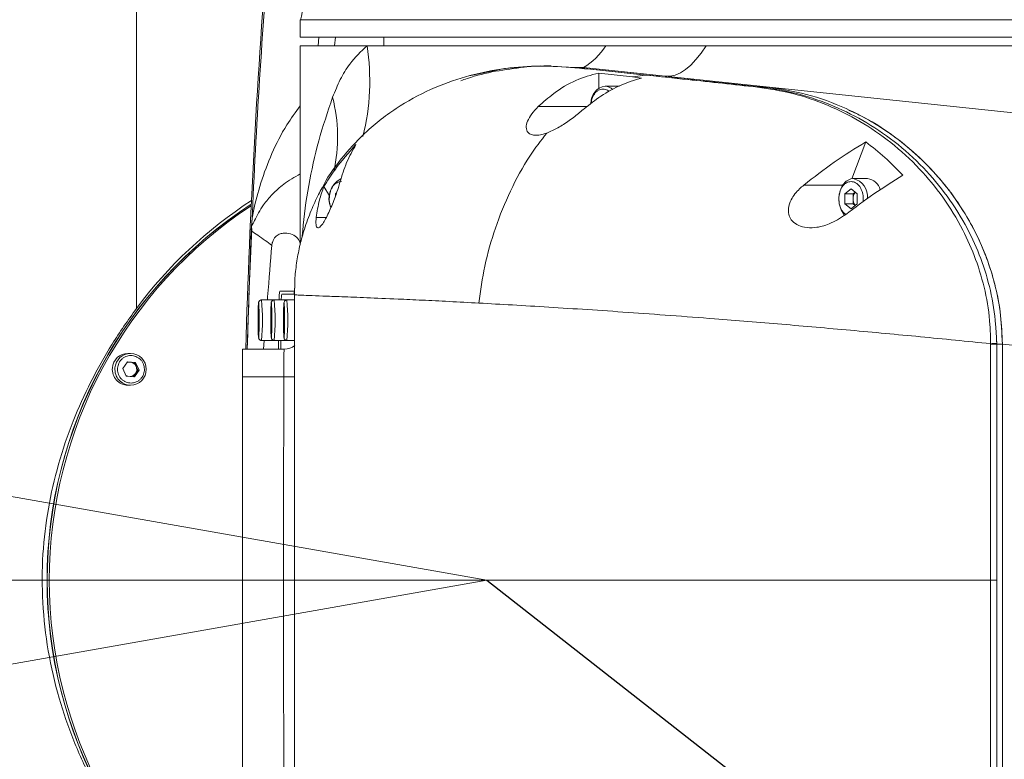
# Model space of a CAD drawing. Header units: millimetres. Extents: x 739 to 2567, y 424 to 1289.
# Tile 8 of 58: x 1997 to 2014, y 857 to 870. Entities that reach past the tile are written whole.
import ezdxf

# ---------------------------------------------------------------- set-up
doc = ezdxf.new("R2010")
doc.units = ezdxf.units.MM
doc.header["$PDSIZE"] = -1
for name, pattern in [('CENTER', [10.16, 6.35, -1.27, 1.27, -1.27]), ('CENTER2', [28.575, 19.05, -3.175, 3.175, -3.175]), ('CENTERX2', [20.32, 12.7, -2.54, 2.54, -2.54])]:
    doc.linetypes.add(name, pattern=pattern)
doc.layers.add('5', color=7, linetype='Continuous', lineweight=35)
doc.styles.add('SLDTEXTSTYLE0', font='TXT', dxfattribs={"width": 0.7})
doc.styles.get("Standard").update_dxf_attribs({"font": 'times.ttf'})
doc.dimstyles.new('ISO-25', dxfattribs={"dimtxt": 3.5, "dimasz": 2.5, "dimexe": 1.25, "dimexo": 0.625, "dimtad": 1, "dimdec": 0, "dimlfac": 10, "dimtxsty": 'Standard', "dimcen": 2.5, "dimadec": 0, "dimazin": 0, "dimtfac": 1, "dimtmove": 0, "dimatfit": 3, "dimfxl": 1, "dimarcsym": 0})
doc.dimstyles.new('SLDDIMSTYLE1', dxfattribs={"dimtxt": 3.5, "dimasz": 2.4, "dimexe": 0, "dimexo": 0.0625, "dimgap": 0.875, "dimtad": 0, "dimtih": 1, "dimtoh": 1, "dimdec": 4, "dimlfac": 7, "dimzin": 12, "dimdsep": 46, "dimtxsty": 'SLDTEXTSTYLE0', "dimsah": 1, "dimcen": 0.09, "dimazin": 3, "dimtfac": 1, "dimtdec": 3, "dimtofl": 0, "dimtmove": 0, "dimatfit": 3, "dimfxl": 1, "dimfrac": 2, "dimtolj": 1, "dimtzin": 12, "dimarcsym": 0})

# ---------------------------------------------------------------- blocks, each defined once
blk = doc.blocks.new('*D116')
at = {"color": 0, "lineweight": -2}
for start, end in [(92.4536, 166.1987), (3.8013, 73.2214)]:
    blk.add_arc((2004.999, 860.51), 36.181, start, end, dxfattribs=at)
at = {"color": 0}
for points in [[(1969.471, 869.224), (1970.254, 869.059), (1969.367, 866.793)], [(2040.701, 862.895), (2041.501, 862.922), (2041.181, 860.51)]]:
    blk.add_solid(points, dxfattribs=at)
at = {"layer": 'Defpoints', "color": 0}
for p in [(1990.668, 893.732), (1883.78, 881.884), (1980.782, 860.51), (2004.999, 860.51), (2089.12, 860.51)]:
    blk.add_point(p, dxfattribs=at)
at = {"color": 0, "lineweight": 5, "insert": (2004.974, 898.202), "char_height": 3.5, "attachment_point": 1}
blk.add_mtext('170%%d', dxfattribs=at)
blk = doc.blocks.new('*D117')
at = {"layer": '5', "color": 0, "lineweight": -2}
for p, q in [((2075.962, 883.816), (2119.662, 898.169)), ((2073.562, 883.816), (2075.962, 883.816))]:
    blk.add_line(p, q, dxfattribs=at)
at = {"layer": '5', "color": 0}
blk.add_solid([(2119.787, 897.789), (2119.537, 898.549), (2121.942, 898.918)], dxfattribs=at)
at = {"layer": 'Defpoints', "color": 0}
for p in [(2121.942, 898.918), (2004.999, 860.51)]:
    blk.add_point(p, dxfattribs=at)
at = {"layer": '5', "color": 0, "lineweight": 5, "insert": (2050.479, 886.112), "char_height": 4.5, "attachment_point": 1}
blk.add_mtext('\\A1;R1290.8', dxfattribs=at)
blk = doc.blocks.new('*D119')
at = {"color": 0, "lineweight": -2}
for start, end in [(286.8481, 356.1846), (193.8154, 267.5424)]:
    blk.add_arc((2004.999, 860.51), 36.048, start, end, dxfattribs=at)
at = {"color": 0}
for points in [[(2041.367, 858.098), (2040.567, 858.124), (2041.047, 860.51)], [(1970.386, 851.984), (1969.603, 851.819), (1969.499, 854.25)]]:
    blk.add_solid(points, dxfattribs=at)
at = {"layer": 'Defpoints', "color": 0}
for p in [(1980.782, 860.51), (2004.999, 860.51), (2089.12, 860.51), (1883.78, 839.136), (1990.721, 827.41)]:
    blk.add_point(p, dxfattribs=at)
at = {"color": 0, "lineweight": 5, "insert": (2004.977, 826.523), "char_height": 3.5, "attachment_point": 1}
blk.add_mtext('170%%d', dxfattribs=at)
blk = doc.blocks.new('*D152')
at = {"color": 0, "lineweight": -2}
for p, q in [((2004.999, 860.51), (2023.096, 846.341)), ((2048.914, 826.127), (2025.064, 844.8))]:
    blk.add_line(p, q, dxfattribs=at)
at = {"color": 0}
blk.add_solid([(2025.321, 845.128), (2024.808, 844.472), (2023.096, 846.341)], dxfattribs=at)
at = {"layer": 'Defpoints', "color": 0}
for p in [(2004.999, 860.51), (2023.096, 846.341)]:
    blk.add_point(p, dxfattribs=at)
at = {"color": 0, "insert": (2045.603, 831.774), "char_height": 3.5, "attachment_point": 5, "rotation": 321.9417}
blk.add_mtext('R230', dxfattribs=at)

msp = doc.modelspace()

# ---------------------------------------------------------------- linework, layer by layer
at = {"color": 7, "linetype": 'Continuous', "lineweight": 5}
for p, q in [((1998.93426, 871.80976), (1998.93426, 865.211024)), ((2001.770255, 870.20976), (2001.770255, 869.90976)), ((2018.170255, 870.20976), (2001.770255, 870.20976)), ((2018.170255, 869.90976), (2001.770255, 869.90976)), ((2002.079306, 869.75976), (2002.09107, 869.90976)), ((2003.220255, 869.90976), (2003.220255, 869.75976)), ((2001.770255, 869.75976), (2001.770255, 866.323057)), ((2001.770255, 869.75976), (2002.927575, 869.75976)), ((2002.927575, 869.75976), (2007.056699, 869.75976)), ((2007.056699, 869.75976), (2008.796454, 869.75976)), ((2008.796454, 869.75976), (2017.205502, 869.75976)), ((2006.115374, 869.41034), (2005.983568, 869.41034)), ((2006.671045, 869.380986), (2006.536367, 869.380986)), ((2006.536367, 869.380986), (2007.755019, 869.252584)), ((2006.671045, 869.380986), (2009.835973, 869.048338)), ((2006.671045, 869.380986), (2008.088656, 869.231989)), ((2006.936529, 869.28684), (2007.52076, 869.220118)), ((2006.936529, 869.28684), (2006.938147, 869.024661)), ((2007.52076, 869.220118), (2007.747476, 869.252201)), ((2007.675595, 869.200181), (2007.52076, 869.220118)), ((2007.755019, 869.252584), (2007.747474, 869.252201)), ((2008.088656, 869.231989), (2009.835973, 869.048338)), ((2007.293657, 869.05976), (2007.046169, 869.05976)), ((2009.835973, 869.048338), (2009.707714, 869.048338)), ((2009.835973, 869.048338), (2021.534778, 867.818744)), ((2011.55839, 868.095144), (2011.317046, 867.458438)), ((2002.180295, 867.321504), (2002.275847, 867.160824)), ((2011.586028, 867.45976), (2011.33854, 867.45976)), ((2002.398333, 867.211932), (2002.379264, 867.196363)), ((2002.379264, 867.196363), (2002.379264, 867.156198)), ((2011.303185, 867.282965), (2011.197119, 867.196363)), ((2011.197119, 867.196363), (2011.197119, 867.023158)), ((2011.197119, 867.196363), (2011.33854, 867.196363)), ((2011.409251, 867.196363), (2011.303185, 867.282965)), ((2011.33854, 867.196363), (2011.373896, 867.22523)), ((2011.33854, 867.10976), (2011.33854, 867.196363)), ((2011.409251, 867.023158), (2011.409251, 867.196363)), ((2011.197119, 867.023158), (2011.303185, 866.936555)), ((2011.197119, 867.023158), (2011.33854, 867.023158)), ((2011.303185, 866.936555), (2011.409251, 867.023158)), ((2011.33854, 867.023158), (2011.33854, 867.10976)), ((2011.373896, 866.99429), (2011.33854, 867.023158)), ((2000.928362, 866.633983), (2000.923052, 866.556591)), ((2000.928362, 866.633983), (2000.938268, 866.776339)), ((2000.854848, 864.50976), (2000.923052, 866.556591)), ((2001.677757, 865.50976), (2001.418389, 865.50976)), ((2001.673737, 865.45976), (2001.45172, 865.45976)), ((2001.320198, 865.35976), (2001.100323, 865.35976)), ((2001.540073, 865.35976), (2001.320198, 865.35976)), ((2001.673833, 865.35976), (2001.540073, 865.35976)), ((2001.04631, 865.12586), (2001.04517, 864.956497)), ((2001.051487, 865.179123), (2001.04631, 865.12586)), ((2001.04631, 865.12586), (2001.053339, 865.12586)), ((2001.055524, 865.063024), (2001.051487, 865.179123)), ((2001.266185, 865.12586), (2001.265046, 864.956497)), ((2001.271362, 865.179123), (2001.266185, 865.12586)), ((2001.266185, 865.12586), (2001.273214, 865.12586)), ((2001.275399, 865.063024), (2001.271362, 865.179123)), ((2001.486061, 865.12586), (2001.484921, 864.956497)), ((2001.491237, 865.179123), (2001.486061, 865.12586)), ((2001.486061, 865.12586), (2001.49309, 865.12586)), ((2001.495275, 865.063024), (2001.491237, 865.179123)), ((2001.04517, 864.956497), (2001.049208, 864.840397)), ((2001.04517, 864.956497), (2001.054807, 864.956497)), ((2001.054385, 864.893661), (2001.055524, 865.063024)), ((2001.265046, 864.956497), (2001.269083, 864.840397)), ((2001.265046, 864.956497), (2001.274683, 864.956497)), ((2001.27426, 864.893661), (2001.275399, 865.063024)), ((2001.484921, 864.956497), (2001.488958, 864.840397)), ((2001.484921, 864.956497), (2001.494558, 864.956497)), ((2001.494135, 864.893661), (2001.495275, 865.063024)), ((2001.049208, 864.840397), (2001.054385, 864.893661)), ((2001.269083, 864.840397), (2001.27426, 864.893661)), ((2001.488958, 864.840397), (2001.494135, 864.893661)), ((2001.100323, 864.65976), (2001.31478, 864.65976)), ((2001.147229, 864.65976), (2001.135448, 864.50976)), ((2001.320198, 864.65976), (2001.534656, 864.65976)), ((2001.395549, 864.65976), (2001.395549, 864.50976)), ((2001.436015, 864.65976), (2001.436015, 864.50976)), ((2001.540073, 864.65976), (2001.673414, 864.65976)), ((2013.921187, 864.597133), (2013.823775, 864.597133)), ((2013.921187, 864.597133), (2013.921187, 856.422387)), ((2018.604577, 864.121297), (2013.921187, 864.597133)), ((1998.83472, 864.43476), (1998.789137, 864.43476)), ((2000.770255, 864.50976), (2001.493058, 864.50976)), ((2000.770255, 864.02721), (2000.770255, 864.50976)), ((1998.780691, 864.290352), (1998.699584, 864.171818)), ((1998.779449, 864.288536), (1998.828941, 864.284323)), ((1998.922339, 864.278295), (1998.780691, 864.290352)), ((1998.828941, 864.284323), (1998.899765, 864.278295)), ((1998.922339, 864.278295), (1998.899765, 864.278295)), ((1998.899765, 864.278295), (1998.930035, 864.212999)), ((1998.98288, 864.147703), (1998.922339, 864.278295)), ((1998.699584, 864.171818), (1998.760124, 864.041226)), ((1998.919752, 864.088436), (1998.88044, 864.030984)), ((1998.901772, 864.029168), (1998.98288, 864.147703)), ((1998.960305, 864.147703), (1998.919752, 864.088436)), ((1998.930035, 864.212999), (1998.960305, 864.147703)), ((1998.960305, 864.147703), (1998.98288, 864.147703)), ((1998.760124, 864.041226), (1998.901772, 864.029168)), ((2000.770255, 860.50976), (2000.770255, 864.02721)), ((2001.484412, 864.02721), (2000.770255, 864.02721)), ((1998.789137, 863.88476), (1998.83472, 863.88476)), ((2000.770255, 856.992311), (2000.770255, 860.50976)), ((2000.770255, 860.50976), (2001.482937, 860.50976))]:
    msp.add_line(p, q, dxfattribs=at)
at = {"color": 8, "linetype": 'Continuous', "lineweight": 5}
for p, q in [((2002.381966, 869.90976), (2002.363491, 869.75976)), ((2005.8898, 868.705397), (2006.731884, 868.705397)), ((2010.483601, 867.345989), (2011.155926, 867.345989)), ((2002.046687, 866.787943), (2002.223136, 866.787943))]:
    msp.add_line(p, q, dxfattribs=at)
at = {"color": 7, "linetype": 'Continuous', "lineweight": 5, "flags": 128}
for points in [[(2008.088656, 869.231989), (2008.174524, 869.232613), (2008.261985, 869.252323), (2008.350622, 869.291024), (2008.440007, 869.348529), (2008.529713, 869.424564), (2008.619309, 869.518763), (2008.708365, 869.630674), (2008.796454, 869.75976)], [(2004.713198, 869.243578), (2004.720826, 869.246209), (2005.30802, 869.364842), (2005.921579, 869.409998), (2006.536363, 869.380986), (2006.536367, 869.380986), (2006.536367, 869.380986)], [(2011.197704, 866.821958), (2011.18653, 866.833561), (2011.131352, 866.918328), (2011.098626, 867.02384), (2011.091898, 867.138663), (2011.111898, 867.250354), (2011.156458, 867.346809), (2011.220749, 867.417576), (2011.297805, 867.454987), (2011.33854, 867.45976)], [(2013.717271, 864.597185), (2013.73203, 864.597179), (2013.746651, 864.597174), (2013.76099, 864.597167), (2013.774909, 864.597161), (2013.788274, 864.597154), (2013.800954, 864.597147), (2013.812826, 864.59714), (2013.823775, 864.597133)], [(2013.717328, 860.50976), (2013.732078, 860.509751), (2013.746689, 860.509741), (2013.761018, 860.509731), (2013.774928, 860.50972), (2013.788283, 860.509708), (2013.800954, 860.509696), (2013.812818, 860.509684), (2013.823761, 860.509671)]]:
    msp.add_lwpolyline(points, dxfattribs=at)
at = {"color": 1, "linetype": 'CENTER'}
msp.add_arc((2004.999062, 860.50976), 22.983617, 190, 170, dxfattribs=at)
at = {"color": 7, "linetype": 'Continuous', "lineweight": 5}
for centre, radius, start, end in [((2139.131366, 860.50976), 138.361111, 175.37773709, 178.34335636), ((2006.090607, 870.357681), 1.136153, 300.7224926, 328.2463522), ((2006.53638, 869.303485), 0.0775, 90.009203, 100.0150826), ((2007.088446, 868.775525), 0.287362, 98.4600611, 182.7644892), ((2009.708056, 868.969983), 0.078356, 90.2496275, 109.8358419), ((2002.648892, 867.111973), 0.383701, 117.131508, 204.0459491), ((2011.561973, 867.208973), 0.251938, 13.3069771, 84.521227), ((2011.520316, 867.1136), 0.181816, 142.702356, 181.2100109), ((2005.146509, 860.50976), 7.757779, 122.9818989, 237.0181011), ((2005.150037, 860.50976), 7.75783, 123.0136845, 236.9863155), ((2005.185324, 860.50976), 7.758334, 123.3322004, 236.6677996), ((2005.135226, 860.603554), 7.725333, 123.0113722, 143.3867448), ((2011.520316, 867.105921), 0.181816, 178.7899891, 217.297644), ((2001.961907, 865.36124), 0.519612, 169.0703769, 180.163192), ((2001.872629, 865.456196), 0.20955, 165.1897712, 179.482231), ((1998.790401, 864.162899), 0.271864, 90.2663628, 175.8163696), ((1998.83168, 864.15976), 0.275017, 270.650284, 89.3652572), ((2001.493057, 864.809737), 0.299977, 270.0001809, 307.5770999), ((1998.818668, 864.163308), 0.121451, 85.1476556, 113.6966629), ((1998.818084, 864.161628), 0.123175, 24.6487759, 84.9433043), ((1998.791388, 864.157999), 0.273248, 174.8066787, 269.5279898), ((1998.818212, 864.15756), 0.122835, 275.4697011, 325.7542434), ((1998.815168, 864.159776), 0.126598, 325.7007422, 24.8604766), ((1998.818886, 864.156856), 0.122127, 238.2835539, 254.9346097)]:
    msp.add_arc(centre, radius, start, end, dxfattribs=at)
at = {"color": 8, "linetype": 'Continuous', "lineweight": 5}
for centre, radius, start, end in [((2139.551877, 860.509946), 138.755182, 175.39096983, 177.44105953), ((1998.951299, 869.153587), 4.022215, 346.1316237, 8.6678649), ((2007.040749, 868.857769), 0.202064, 46.2765355, 88.4630318), ((1999.598744, 868.179143), 2.818072, 347.7745424, 14.1613415), ((2011.273812, 867.151757), 0.314731, 352.7437032, 78.1317614), ((2139.554965, 860.509797), 138.758273, 177.48653206, 178.34811471), ((1997.247746, 865.009733), 3.868441, 354.809424, 5.1913741), ((1997.467622, 865.009733), 3.868441, 354.809424, 5.1913741), ((1997.687497, 865.009733), 3.868441, 354.809424, 5.1913741), ((1998.835984, 864.162899), 0.271864, 90.2648112, 175.8163781), ((1998.83697, 864.157999), 0.273247, 174.8065837, 269.545383), ((2001.498008, 870.777606), 6.750409, 269.8845955, 271.5083427)]:
    msp.add_arc(centre, radius, start, end, dxfattribs=at)
at = {"color": 7, "linetype": 'Continuous', "lineweight": 5}
for centre, start_param, end_param in [((1614.200647, 995.408969), 4.700225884, 4.700543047), ((1614.200647, 725.610552), 4.724234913, 4.724552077)]:
    msp.add_ellipse(centre, major_axis=(0, 11091.134154), ratio=0.034920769, start_param=start_param, end_param=end_param, dxfattribs=at)
for points, knots in [([(2001.831323, 870.492851), (2001.819733, 870.421055), (2001.797302, 870.282107), (2001.784286, 870.233332), (2001.777995, 870.20976)], [0, 0, 0, 0, 0.516708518, 1, 1, 1, 1]), ([(2002.331176, 868.868593), (2002.373551, 868.972881), (2002.458922, 869.182987), (2002.647862, 869.494338), (2002.82256, 869.66011), (2002.927575, 869.75976)], [0, 0, 0, 0, 0.282181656, 0.568500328, 1, 1, 1, 1]), ([(2006.522902, 869.379805), (2006.322868, 869.393973), (2005.922826, 869.422309), (2005.314906, 869.376609), (2004.705123, 869.25794), (2004.093779, 869.048244), (2003.595325, 868.789866), (2003.207923, 868.521814), (2002.875483, 868.247239), (2002.520804, 867.865683), (2002.261591, 867.524795), (2002.157796, 867.312086), (2002.150774, 867.297695)], [0, 0, 0, 0, 0.125458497, 0.250900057, 0.380487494, 0.510028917, 0.643925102, 0.712170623, 0.780402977, 0.885074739, 0.992224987, 1, 1, 1, 1]), ([(2005.646898, 869.388305), (2005.481061, 869.367877), (2005.149939, 869.327088), (2004.783667, 869.238635), (2004.585973, 869.166465), (2004.548922, 869.152939)], [0, 0, 0, 0, 0.449127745, 0.896758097, 1, 1, 1, 1]), ([(2007.747477, 869.252201), (2007.747476, 869.252201), (2007.67698, 869.259616), (2007.324314, 869.296648), (2006.916051, 869.339272), (2006.577815, 869.374143), (2006.522902, 869.379805)], [0, 0, 0, 0, 0.000003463, 0.173154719, 0.865760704, 1, 1, 1, 1]), ([(2006.936529, 869.28684), (2006.803825, 869.250743), (2006.534101, 869.177375), (2006.183622, 868.965905), (2005.977838, 868.783453), (2005.8898, 868.705397)], [0, 0, 0, 0, 0.356562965, 0.724725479, 1, 1, 1, 1]), ([(2007.675595, 869.200181), (2007.557121, 869.164379), (2007.317745, 869.092041), (2006.985366, 868.906436), (2006.780452, 868.745314), (2006.685343, 868.670531)], [0, 0, 0, 0, 0.344304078, 0.695666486, 1, 1, 1, 1]), ([(2009.681467, 869.04369), (2009.280352, 869.087348), (2008.635906, 869.15749), (2007.990984, 869.226242), (2007.747474, 869.252201)], [0, 0, 0, 0, 0.62241992, 1, 1, 1, 1]), ([(2007.755019, 869.252584), (2008.115403, 869.21487), (2008.765979, 869.146788), (2009.417224, 869.078706), (2009.707714, 869.048338)], [0, 0, 0, 0, 0.553946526, 1, 1, 1, 1]), ([(2013.717252, 864.603476), (2013.717252, 864.603478), (2013.717045, 864.61137), (2013.715238, 864.625266), (2013.714271, 864.645641), (2013.714005, 864.671022), (2013.714528, 864.715583), (2013.714203, 864.803498), (2013.701245, 865.076354), (2013.633237, 865.51688), (2013.46884, 866.069391), (2013.225353, 866.620997), (2012.899814, 867.14995), (2012.480199, 867.657965), (2011.997082, 868.098757), (2011.459874, 868.464971), (2010.889885, 868.746446), (2010.295544, 868.950039), (2009.886166, 869.012472), (2009.681467, 869.04369)], [0, 0, 0, 0, 0.000000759, 0.002996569, 0.005307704, 0.007743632, 0.012631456, 0.022221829, 0.041113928, 0.116444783, 0.19206936, 0.267785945, 0.362553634, 0.457432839, 0.564012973, 0.671076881, 0.777848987, 0.88891893, 1, 1, 1, 1]), ([(2009.707714, 869.048338), (2009.707716, 869.048338), (2009.915652, 869.02663), (2010.330133, 868.953714), (2010.932709, 868.758333), (2011.510597, 868.478645), (2012.055754, 868.115481), (2012.546836, 867.676548), (2012.974296, 867.169364), (2013.307155, 866.639233), (2013.556486, 866.08479), (2013.726118, 865.527564), (2013.795802, 865.083036), (2013.814601, 864.808159), (2013.818896, 864.720557), (2013.820961, 864.676728), (2013.82216, 864.651684), (2013.823272, 864.629487), (2013.82358, 864.613528), (2013.823766, 864.603838)], [0, 0, 0, 0, 0.000000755, 0.110638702, 0.221265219, 0.327777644, 0.434579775, 0.54090142, 0.635834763, 0.730655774, 0.806693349, 0.882640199, 0.958469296, 0.977398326, 0.986867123, 0.991602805, 0.993970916, 0.996339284, 1, 1, 1, 1]), ([(2009.835973, 869.048338), (2010.069695, 869.012795), (2010.5369, 868.941745), (2011.144996, 868.718412), (2011.65987, 868.453715), (2012.084967, 868.172097), (2012.489284, 867.834866), (2012.866248, 867.439306), (2013.207064, 866.983132), (2013.47604, 866.508548), (2013.675787, 866.034065), (2013.812402, 865.575872), (2013.903524, 865.093565), (2013.9153, 864.762597), (2013.921187, 864.597133)], [0, 0, 0, 0, 0.125320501, 0.250512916, 0.334056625, 0.417481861, 0.500654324, 0.584169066, 0.667466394, 0.750420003, 0.812846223, 0.875241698, 0.937628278, 1, 1, 1, 1]), ([(2005.8898, 868.705397), (2005.850484, 868.664528), (2005.771992, 868.582936), (2005.700328, 868.458812), (2005.67287, 868.345031), (2005.69716, 868.262718), (2005.765298, 868.217494), (2005.850775, 868.205597), (2005.945001, 868.218001), (2006.007607, 868.238772), (2006.035785, 868.24812)], [0, 0, 0, 0, 0.175817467, 0.351000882, 0.496052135, 0.64245435, 0.737076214, 0.83188052, 0.924331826, 1, 1, 1, 1]), ([(2006.685343, 868.670531), (2006.631874, 868.626305), (2006.523028, 868.536276), (2006.337847, 868.403149), (2006.168899, 868.302198), (2006.068626, 868.261462), (2006.035785, 868.24812)], [0, 0, 0, 0, 0.296661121, 0.60390841, 0.870277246, 1, 1, 1, 1]), ([(2013.921187, 864.597133), (2013.913186, 864.786922), (2013.897177, 865.166689), (2013.779467, 865.714081), (2013.604331, 866.224755), (2013.378041, 866.693959), (2013.110214, 867.119601), (2012.809221, 867.500647), (2012.439542, 867.882561), (2011.994453, 868.239565), (2011.581811, 868.504823), (2011.329433, 868.61311), (2011.257626, 868.643919)], [0, 0, 0, 0, 0.0964988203, 0.1930943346, 0.2888122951, 0.3846182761, 0.4812127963, 0.5781714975, 0.6749192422, 0.8102135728, 0.9460015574, 1, 1, 1, 1]), ([(2004.863522, 865.305965), (2004.892633, 865.520684), (2004.953072, 865.966481), (2005.141893, 866.618602), (2005.401118, 867.259508), (2005.702292, 867.812121), (2005.9361, 868.117795), (2006.035785, 868.24812)], [0, 0, 0, 0, 0.191363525, 0.397307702, 0.613371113, 0.835159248, 1, 1, 1, 1]), ([(2002.180295, 867.321504), (2002.241018, 867.419191), (2002.40791, 867.687678), (2002.607327, 867.908262), (2002.734187, 868.048588)], [0, 0, 0, 0, 0.363844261, 1, 1, 1, 1]), ([(2002.457554, 867.397002), (2002.492889, 867.513239), (2002.563856, 867.746688), (2002.677252, 867.947675), (2002.734187, 868.048588)], [0, 0, 0, 0, 0.497912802, 1, 1, 1, 1]), ([(2010.483601, 867.345989), (2010.658923, 867.482744), (2011.011365, 867.757656), (2011.375429, 867.982266), (2011.55839, 868.095144)], [0, 0, 0, 0, 0.4974486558, 1, 1, 1, 1]), ([(2012.197623, 867.518527), (2012.095786, 867.62382), (2011.891354, 867.83519), (2011.669652, 868.008279), (2011.55839, 868.095144)], [0, 0, 0, 0, 0.498149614, 1, 1, 1, 1]), ([(2012.197623, 867.518527), (2012.030474, 867.414042), (2011.69483, 867.204231), (2011.368242, 866.959086), (2011.204294, 866.836023)], [0, 0, 0, 0, 0.497996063, 1, 1, 1, 1]), ([(2002.046687, 866.787943), (2002.043417, 866.74237), (2002.036596, 866.647291), (2002.067844, 866.598704), (2002.116111, 866.621299), (2002.168502, 866.688748), (2002.22273, 866.784081), (2002.276766, 866.897631), (2002.328895, 867.021306), (2002.383787, 867.164749), (2002.428214, 867.294768), (2002.449417, 867.368648), (2002.457554, 867.397002)], [0, 0, 0, 0, 0.143454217, 0.299296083, 0.413732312, 0.503891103, 0.579771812, 0.655881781, 0.727141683, 0.80425142, 0.924873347, 1, 1, 1, 1]), ([(2002.180295, 867.321504), (2002.1526, 867.244531), (2002.092183, 867.076615), (2002.062671, 866.88936), (2002.046687, 866.787943)], [0, 0, 0, 0, 0.4583958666, 1, 1, 1, 1]), ([(2011.204294, 866.836023), (2011.11418, 866.776728), (2010.953733, 866.671153), (2010.700545, 866.606559), (2010.506576, 866.608846), (2010.361625, 866.656241), (2010.265042, 866.737449), (2010.218907, 866.84056), (2010.214757, 866.962293), (2010.269273, 867.119351), (2010.373186, 867.251944), (2010.459554, 867.325508), (2010.483601, 867.345989)], [0, 0, 0, 0, 0.176278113, 0.313861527, 0.415809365, 0.495238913, 0.575223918, 0.643047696, 0.708999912, 0.806280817, 0.946064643, 1, 1, 1, 1]), ([(2002.150234, 867.297991), (2002.128756, 867.259746), (2002.058012, 867.133767), (2001.951442, 866.896157), (2001.844855, 866.606636), (2001.76386, 866.312654), (2001.708954, 866.029391), (2001.67799, 865.773282), (2001.675374, 865.624301), (2001.674344, 865.565643)], [0, 0, 0, 0, 0.069302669, 0.228278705, 0.411325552, 0.562048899, 0.722316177, 0.890666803, 1, 1, 1, 1]), ([(2000.923052, 866.556591), (2000.923052, 866.556591), (2000.961885, 866.530633), (2001.091651, 866.443115), (2001.201639, 866.362399), (2001.279431, 866.30531)], [0, 0, 0, 0, 0.000000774, 0.292717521, 1, 1, 1, 1]), ([(2001.770255, 866.337202), (2001.75852, 866.36987), (2001.733961, 866.438244), (2001.6369, 866.499015), (2001.535431, 866.524242), (2001.442135, 866.512223), (2001.377227, 866.483736), (2001.324733, 866.439997), (2001.294715, 866.379439), (2001.283787, 866.339955), (2001.28089, 866.316915), (2001.279431, 866.30531)], [0, 0, 0, 0, 0.214644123, 0.449234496, 0.683870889, 0.782204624, 0.880558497, 0.958845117, 0.988439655, 0.994176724, 1, 1, 1, 1]), ([(2001.279431, 866.30531), (2001.255412, 866.018026), (2001.230049, 865.714671), (2001.203605, 865.377617), (2001.202205, 865.35976)], [0, 0, 0, 0, 0.947020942, 1, 1, 1, 1]), ([(2001.40255, 865.35976), (2001.403763, 865.386062), (2001.406809, 865.45207), (2001.412556, 865.50065), (2001.416732, 865.507172), (2001.418389, 865.50976)], [0, 0, 0, 0, 0.285453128, 0.716395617, 1, 1, 1, 1]), ([(2001.671448, 865.565649), (2001.671423, 865.560254), (2001.671346, 865.543307), (2001.671934, 865.515234), (2001.672933, 865.487688), (2001.673723, 865.46606), (2001.673829, 865.455423), (2001.673887, 865.449637)], [0, 0, 0, 0, 0.139283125, 0.437548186, 0.7249918, 0.850411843, 1, 1, 1, 1]), ([(2001.673887, 865.449312), (2001.673672, 865.129593), (2001.673012, 864.146468), (2001.67302, 862.49995), (2001.673584, 861.173152), (2001.673866, 860.50976)], [0, 0, 0, 0, 0.194179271, 0.59709388, 1, 1, 1, 1]), ([(2001.673887, 865.449637), (2001.673887, 865.449531), (2001.673887, 865.449422), (2001.673887, 865.449314), (2001.673887, 865.449312)], [0, 0, 0, 0, 0.9814896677, 1, 1, 1, 1]), ([(2004.863522, 865.305965), (2004.688626, 865.315311), (2004.338958, 865.333996), (2003.874273, 865.35677), (2003.385495, 865.379353), (2002.908463, 865.399599), (2002.479214, 865.41637), (2002.148826, 865.428579), (2001.909743, 865.437475), (2001.746537, 865.444179), (2001.698095, 865.447602), (2001.673887, 865.449312)], [0, 0, 0, 0, 0.084241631, 0.168424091, 0.252551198, 0.378607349, 0.50454342, 0.62858574, 0.752509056, 0.876316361, 1, 1, 1, 1]), ([(2001.048374, 864.716415), (2001.047241, 864.728256), (2001.045494, 864.746537), (2001.043591, 864.797707), (2001.042382, 864.845591), (2001.041498, 864.900446), (2001.040847, 864.976383), (2001.040909, 865.074121), (2001.04211, 865.164083), (2001.04368, 865.224872), (2001.045193, 865.263372), (2001.046912, 865.291303), (2001.049306, 865.313184), (2001.051136, 865.307067), (2001.052321, 865.303106)], [0, 0, 0, 0, 0.119721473, 0.184832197, 0.249999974, 0.315110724, 0.380278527, 0.5, 0.619721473, 0.684832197, 0.749999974, 0.815110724, 0.880278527, 1, 1, 1, 1]), ([(2001.100322, 865.35976), (2001.096718, 865.359534), (2001.089585, 865.359085), (2001.07932, 865.355508), (2001.070002, 865.350001), (2001.06226, 865.342869), (2001.050005, 865.325664), (2001.048533, 865.306923), (2001.045151, 865.271231), (2001.043121, 865.208376), (2001.04144, 865.13101), (2001.04123, 865.076344), (2001.041158, 865.057834)], [0, 0, 0, 0, 0.023128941, 0.04576373, 0.068192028, 0.092127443, 0.120575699, 0.263530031, 0.431868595, 0.651174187, 0.881889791, 1, 1, 1, 1]), ([(2001.052321, 865.303106), (2001.053453, 865.291265), (2001.055201, 865.272984), (2001.057103, 865.221814), (2001.058312, 865.173929), (2001.059197, 865.119075), (2001.059848, 865.043137), (2001.059785, 864.945399), (2001.058585, 864.855438), (2001.057014, 864.794649), (2001.055502, 864.756148), (2001.053783, 864.728217), (2001.051389, 864.706336), (2001.049559, 864.712454), (2001.048374, 864.716415)], [0, 0, 0, 0, 0.119721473, 0.184832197, 0.249999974, 0.315110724, 0.380278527, 0.5, 0.619721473, 0.684832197, 0.749999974, 0.815110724, 0.880278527, 1, 1, 1, 1]), ([(2001.320198, 865.35976), (2001.316593, 865.359534), (2001.309461, 865.359085), (2001.299196, 865.355508), (2001.289877, 865.350001), (2001.282135, 865.342869), (2001.26988, 865.325664), (2001.268409, 865.306923), (2001.265027, 865.271231), (2001.262996, 865.208376), (2001.261315, 865.13101), (2001.261105, 865.076344), (2001.261034, 865.057834)], [0, 0, 0, 0, 0.023128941, 0.04576373, 0.068192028, 0.092127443, 0.120575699, 0.263530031, 0.431868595, 0.651174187, 0.881889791, 1, 1, 1, 1]), ([(2001.272196, 865.303106), (2001.273328, 865.291265), (2001.275076, 865.272984), (2001.276978, 865.221814), (2001.278187, 865.173929), (2001.279072, 865.119075), (2001.279723, 865.043137), (2001.27966, 864.945399), (2001.27846, 864.855438), (2001.276889, 864.794649), (2001.275377, 864.756148), (2001.273658, 864.728217), (2001.271264, 864.706336), (2001.269434, 864.712454), (2001.268249, 864.716415)], [0, 0, 0, 0, 0.119721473, 0.184832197, 0.249999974, 0.315110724, 0.380278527, 0.5, 0.619721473, 0.684832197, 0.749999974, 0.815110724, 0.880278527, 1, 1, 1, 1]), ([(2001.488124, 864.716415), (2001.486992, 864.728256), (2001.485244, 864.746537), (2001.483342, 864.797707), (2001.482133, 864.845591), (2001.481248, 864.900446), (2001.480598, 864.976383), (2001.48066, 865.074121), (2001.48186, 865.164083), (2001.483431, 865.224872), (2001.484943, 865.263372), (2001.486663, 865.291303), (2001.489056, 865.313184), (2001.490886, 865.307067), (2001.492072, 865.303106)], [0, 0, 0, 0, 0.119721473, 0.184832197, 0.249999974, 0.315110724, 0.380278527, 0.5, 0.619721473, 0.684832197, 0.749999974, 0.815110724, 0.880278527, 1, 1, 1, 1]), ([(2001.540073, 865.35976), (2001.536468, 865.359534), (2001.529336, 865.359085), (2001.519071, 865.355508), (2001.509753, 865.350001), (2001.502011, 865.342869), (2001.489755, 865.325664), (2001.488284, 865.306923), (2001.484902, 865.271231), (2001.482872, 865.208376), (2001.481191, 865.13101), (2001.48098, 865.076344), (2001.480909, 865.057834)], [0, 0, 0, 0, 0.023128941, 0.04576373, 0.068192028, 0.092127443, 0.120575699, 0.263530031, 0.431868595, 0.651174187, 0.881889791, 1, 1, 1, 1]), ([(2001.492072, 865.303106), (2001.493204, 865.291265), (2001.494952, 865.272984), (2001.496854, 865.221814), (2001.498063, 865.173929), (2001.498947, 865.119075), (2001.499598, 865.043137), (2001.499536, 864.945399), (2001.498335, 864.855438), (2001.496765, 864.794649), (2001.495253, 864.756148), (2001.493533, 864.728217), (2001.49114, 864.706336), (2001.489309, 864.712454), (2001.488124, 864.716415)], [0, 0, 0, 0, 0.119721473, 0.184832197, 0.249999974, 0.315110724, 0.380278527, 0.5, 0.619721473, 0.684832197, 0.749999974, 0.815110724, 0.880278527, 1, 1, 1, 1]), ([(2013.717255, 864.603476), (2013.311883, 864.643905), (2012.501576, 864.724719), (2011.292543, 864.836672), (2010.099947, 864.94066), (2009.061325, 865.024945), (2008.17758, 865.092265), (2007.44116, 865.145362), (2006.73519, 865.193408), (2006.066315, 865.236211), (2005.435451, 865.274215), (2005.054119, 865.295384), (2004.863522, 865.305965)], [0, 0, 0, 0, 0.124675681, 0.249217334, 0.373613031, 0.497867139, 0.581711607, 0.665489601, 0.749206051, 0.832867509, 0.916463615, 1, 1, 1, 1]), ([(1998.93426, 865.211024), (1998.790901, 865.008111), (1998.503643, 864.601524), (1998.138991, 863.946151), (1997.824379, 863.252558), (1997.575403, 862.518299), (1997.398723, 861.749094), (1997.301876, 860.947341), (1997.299997, 860.121197), (1997.394923, 859.284536), (1997.578538, 858.483733), (1997.840719, 857.726731), (1998.167125, 857.015546), (1998.533262, 856.37179), (1998.809178, 855.984204), (1998.93426, 855.808497)], [0, 0, 0, 0, 0.073671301, 0.147619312, 0.221406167, 0.299328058, 0.377441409, 0.455292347, 0.538129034, 0.621310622, 0.70422691, 0.781444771, 0.85884788, 0.93601067, 1, 1, 1, 1]), ([(2001.268249, 864.716415), (2001.267117, 864.728256), (2001.265369, 864.746538), (2001.263467, 864.797704), (2001.262255, 864.845601), (2001.261381, 864.900411), (2001.260724, 864.971769), (2001.260894, 865.025068), (2001.260998, 865.057834)], [0, 0, 0, 0, 0.247218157, 0.381668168, 0.516235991, 0.650686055, 0.78525393, 1, 1, 1, 1]), ([(2001.050743, 864.702993), (2001.05127, 864.699584), (2001.052162, 864.693817), (2001.056532, 864.684688), (2001.062183, 864.676719), (2001.069852, 864.669577), (2001.079166, 864.664048), (2001.089499, 864.660441), (2001.096704, 864.659988), (2001.100323, 864.65976)], [0, 0, 0, 0, 0.251441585, 0.42545577, 0.563841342, 0.680300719, 0.78745926, 0.893247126, 1, 1, 1, 1]), ([(2001.270619, 864.702993), (2001.271146, 864.699584), (2001.272037, 864.693817), (2001.276407, 864.684688), (2001.282058, 864.676719), (2001.289727, 864.669577), (2001.299041, 864.664048), (2001.309374, 864.660441), (2001.316579, 864.659988), (2001.320198, 864.65976)], [0, 0, 0, 0, 0.251441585, 0.42545577, 0.563841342, 0.680300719, 0.78745926, 0.893247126, 1, 1, 1, 1]), ([(2001.490494, 864.702993), (2001.491021, 864.699584), (2001.491912, 864.693817), (2001.496282, 864.684688), (2001.501933, 864.676719), (2001.509602, 864.669577), (2001.518917, 864.664048), (2001.52925, 864.660441), (2001.536455, 864.659988), (2001.540073, 864.65976)], [0, 0, 0, 0, 0.251441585, 0.42545577, 0.563841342, 0.680300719, 0.78745926, 0.893247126, 1, 1, 1, 1]), ([(2013.717271, 864.597185), (2013.717269, 864.599279), (2013.717266, 864.601376), (2013.717258, 864.603473), (2013.717258, 864.603475)], [0, 0, 0, 0, 0.999046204, 1, 1, 1, 1]), ([(2013.717328, 860.50976), (2013.717657, 861.173171), (2013.718158, 862.186114), (2013.717764, 863.512917), (2013.717463, 864.211981), (2013.717289, 864.561513), (2013.717271, 864.597185)], [0, 0, 0, 0, 0.4869158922, 0.7434579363, 0.973818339, 1, 1, 1, 1]), ([(2013.823775, 864.597133), (2013.823763, 864.561462), (2013.823526, 863.862412), (2013.823071, 862.499925), (2013.823531, 861.173109), (2013.823761, 860.509671)], [0, 0, 0, 0, 0.0261811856, 0.5130688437, 1, 1, 1, 1]), ([(2013.823767, 864.603838), (2013.823767, 864.603817), (2013.823773, 864.601584), (2013.823776, 864.599349), (2013.823775, 864.597135), (2013.823775, 864.597133)], [0, 0, 0, 0, 0.009620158, 0.999105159, 1, 1, 1, 1]), ([(2001.484412, 864.02721), (2001.484465, 864.058166), (2001.484615, 864.14498), (2001.485696, 864.28008), (2001.487755, 864.406967), (2001.490362, 864.493177), (2001.492159, 864.504232), (2001.493058, 864.50976)], [0, 0, 0, 0, 0.121677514, 0.34124011, 0.560820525, 0.780409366, 1, 1, 1, 1]), ([(1998.608157, 864.1796), (1998.613745, 864.209094), (1998.62237, 864.254625), (1998.655942, 864.307327), (1998.689159, 864.342365), (1998.728791, 864.369996), (1998.785462, 864.393907), (1998.861244, 864.402174), (1998.934596, 864.381216), (1998.986559, 864.348064), (1999.021099, 864.314135), (1999.048122, 864.27396), (1999.072592, 864.216319), (1999.073632, 864.169947), (1999.074306, 864.13992)], [0, 0, 0, 0, 0.119721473, 0.184824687, 0.249999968, 0.315103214, 0.380278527, 0.5, 0.619721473, 0.684824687, 0.749999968, 0.815103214, 0.880278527, 1, 1, 1, 1]), ([(1999.074306, 864.13992), (1999.068719, 864.110427), (1999.060093, 864.064895), (1999.026522, 864.012194), (1998.993305, 863.977156), (1998.953673, 863.949524), (1998.897001, 863.925614), (1998.821219, 863.917346), (1998.747867, 863.938305), (1998.695905, 863.971456), (1998.661364, 864.005386), (1998.634341, 864.045561), (1998.609872, 864.103202), (1998.608831, 864.149574), (1998.608157, 864.1796)], [0, 0, 0, 0, 0.1197214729, 0.1848246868, 0.2499999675, 0.3151032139, 0.3802785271, 0.5, 0.6197214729, 0.6848246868, 0.7499999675, 0.8151032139, 0.8802785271, 1, 1, 1, 1]), ([(2001.482937, 860.50976), (2001.516133, 860.50976), (2001.582525, 860.50976), (2001.649337, 860.50976), (2001.672672, 860.50976), (2001.673866, 860.50976)], [0, 0, 0, 0, 0.486881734, 0.973759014, 1, 1, 1, 1]), ([(2001.673866, 860.50976), (2001.673582, 859.840956), (2001.673014, 858.503333), (2001.673017, 856.856815), (2001.673678, 855.879103), (2001.673887, 855.570208)], [0, 0, 0, 0, 0.406193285, 0.812395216, 1, 1, 1, 1]), ([(2013.717328, 860.50976), (2013.316835, 860.50976), (2012.515439, 860.50976), (2011.317452, 860.50976), (2010.130122, 860.50976), (2008.963943, 860.50976), (2007.914153, 860.50976), (2006.987351, 860.50976), (2006.18209, 860.50976), (2005.432216, 860.50976), (2004.74741, 860.50976), (2004.111015, 860.50976), (2003.53721, 860.50976), (2003.037238, 860.50976), (2002.62716, 860.50976), (2002.300249, 860.50976), (2002.048186, 860.50976), (2001.864107, 860.50976), (2001.736307, 860.50976), (2001.694686, 860.50976), (2001.673866, 860.50976)], [0, 0, 0, 0, 0.062242, 0.124547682, 0.186911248, 0.249334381, 0.311815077, 0.360959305, 0.410140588, 0.459360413, 0.508620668, 0.557921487, 0.612989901, 0.668113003, 0.723291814, 0.778525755, 0.833814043, 0.889156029, 0.944552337, 1, 1, 1, 1]), ([(2013.717271, 856.422336), (2013.717619, 857.115988), (2013.718301, 858.478463), (2013.717649, 859.840937), (2013.717328, 860.50976)], [0, 0, 0, 0, 0.509111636, 1, 1, 1, 1]), ([(2013.823761, 860.509671), (2013.823531, 859.840881), (2013.823063, 858.478453), (2013.823535, 857.116025), (2013.823775, 856.422387)], [0, 0, 0, 0, 0.490881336, 1, 1, 1, 1])]:
    msp.add_open_spline(points, degree=3, knots=knots, dxfattribs=at)
at = {"color": 8, "linetype": 'Continuous', "lineweight": 5}
for points, knots in [([(2006.805535, 868.760574), (2006.807318, 868.780834), (2006.810898, 868.821505), (2006.832569, 868.875545), (2006.859687, 868.923401), (2006.893521, 868.962144), (2006.942933, 868.999511), (2006.984134, 869.005732), (2007.010814, 869.00976)], [0, 0, 0, 0, 0.145269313, 0.291615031, 0.438088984, 0.58443476, 0.73090877, 1, 1, 1, 1]), ([(2007.010814, 869.00976), (2007.037719, 869.006322), (2007.076077, 869.001419), (2007.109088, 868.974672), (2007.118944, 868.966686)], [0, 0, 0, 0, 0.701425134, 1, 1, 1, 1]), ([(2001.804518, 866.447119), (2001.807147, 866.484442), (2001.828261, 866.784103), (2001.910063, 867.341977), (2002.075537, 868.114054), (2002.245996, 868.617176), (2002.331176, 868.868593)], [0, 0, 0, 0, 0.0452656, 0.363433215, 0.681899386, 1, 1, 1, 1]), ([(2000.938268, 866.776339), (2000.945847, 866.815823), (2000.981996, 867.004138), (2001.07986, 867.392182), (2001.272465, 867.893929), (2001.497905, 868.349332), (2001.690133, 868.61015), (2001.770255, 868.718861)], [0, 0, 0, 0, 0.066537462, 0.317339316, 0.568906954, 0.820319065, 1, 1, 1, 1]), ([(2001.770255, 867.541952), (2001.670773, 867.484578), (2001.486744, 867.378444), (2001.286156, 867.190374), (2001.146642, 867.028766), (2001.048235, 866.869886), (2000.977794, 866.727732), (2000.944832, 866.665218), (2000.928362, 866.633983)], [0, 0, 0, 0, 0.226812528, 0.419573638, 0.612345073, 0.741615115, 0.870894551, 1, 1, 1, 1]), ([(2002.302373, 866.960352), (2002.297304, 866.973146), (2002.279251, 867.018699), (2002.268457, 867.110083), (2002.281092, 867.205686), (2002.306729, 867.275653), (2002.334299, 867.323372), (2002.368013, 867.362151), (2002.417462, 867.399508), (2002.458656, 867.405731), (2002.48533, 867.40976)], [0, 0, 0, 0, 0.070149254, 0.24978334, 0.429417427, 0.527111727, 0.624891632, 0.72258597, 0.820365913, 1, 1, 1, 1]), ([(2011.211165, 866.841033), (2011.20285, 866.846617), (2011.18147, 866.860975), (2011.152279, 866.896461), (2011.124552, 866.943772), (2011.099019, 867.01382), (2011.085899, 867.109744), (2011.099002, 867.205732), (2011.124572, 867.275644), (2011.152157, 867.323374), (2011.185867, 867.362151), (2011.235317, 867.399508), (2011.276511, 867.405731), (2011.303185, 867.40976)], [0, 0, 0, 0, 0.04841481, 0.124488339, 0.200495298, 0.276568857, 0.416325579, 0.556082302, 0.63208923, 0.70816276, 0.784169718, 0.860243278, 1, 1, 1, 1]), ([(2011.303185, 867.40976), (2011.329858, 867.405731), (2011.371037, 867.399511), (2011.420499, 867.362158), (2011.454168, 867.323407), (2011.481895, 867.275631), (2011.50684, 867.205891), (2011.520691, 867.128887), (2011.511302, 867.074961), (2011.508293, 867.057679)], [0, 0, 0, 0, 0.215146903, 0.332154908, 0.449265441, 0.566273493, 0.683384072, 0.898530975, 1, 1, 1, 1]), ([(2001.260998, 865.057834), (2001.260998, 865.062768), (2001.261002, 865.105262), (2001.262028, 865.163989), (2001.263547, 865.22489), (2001.26507, 865.263367), (2001.266787, 865.291305), (2001.269181, 865.313184), (2001.271011, 865.307067), (2001.272196, 865.303106)], [0, 0, 0, 0, 0.030491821, 0.262633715, 0.388884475, 0.515245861, 0.64149667, 0.767858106, 1, 1, 1, 1])]:
    msp.add_open_spline(points, degree=3, knots=knots, dxfattribs=at)
at = {"color": 7, "linetype": 'Continuous', "lineweight": 5}
msp.add_open_spline([(2013.717252, 864.603476), (2013.727113, 864.603509), (2013.746834, 864.603576), (2013.775218, 864.603672), (2013.801668, 864.603762), (2013.8164, 864.603813), (2013.823766, 864.603838)], degree=3, dxfattribs=at)
at = {"layer": '5', "color": 1, "linetype": 'CENTER2', "lineweight": 5}
for q in [(1883.780345, 881.883891), (1883.780345, 839.13563)]:
    msp.add_line((2004.999062, 860.50976), q, dxfattribs=at)
at = {"layer": '5', "linetype": 'CENTERX2', "lineweight": 5}
msp.add_line((2089.120255, 860.50976), (1980.781653, 860.50976), dxfattribs=at)

# ---------------------------------------------------------------- dimensions: what is measured, and where the dimension line sits
at = {"color": 3, "lineweight": 5}
for base, line1, line2, picture, middle in [((1990.668324, 893.732145), ((1980.781653, 860.50976), (2089.120255, 860.50976)), ((2004.999062, 860.50976), (1883.780345, 881.883891)), '*D116', (2009.446903, 896.416773)), ((1990.721344, 827.410289), ((2004.999062, 860.50976), (1883.780345, 839.13563)), ((1980.781653, 860.50976), (2089.120255, 860.50976)), '*D119', (2009.450123, 824.738036))]:
    dim = msp.add_angular_dim_2l(base=base, line1=line1, line2=line2, dimstyle='ISO-25', override={"dimasz": 2.4, "dimexe": 1, "dimexo": 0, "dimgap": 1.524, "dimtih": 1, "dimtoh": 1, "dimlfac": 2.5, "dimzin": 0, "dimpost": '<>', "dimtdec": 3, "dimtvp": 0.1, "dimtzin": 0}, dxfattribs=at)
    dim.commit()
    dim.dimension.update_dxf_attribs({"geometry": picture, "text_midpoint": middle, "dimtype": 162})
dim = msp.add_radius_dim(center=(2004.999062, 860.50976), mpoint=(2023.095982, 846.341199), dimstyle='ISO-25')
dim.commit()
dim.dimension.update_dxf_attribs({"geometry": '*D152', "text_midpoint": (2044.120708, 829.88038), "dimtype": 164})
at = {"layer": '5', "color": 3, "lineweight": 5}
dim = msp.add_radius_dim(center=(2004.999062, 860.50976), mpoint=(2121.942017, 898.91778), text='R1290.8', dimstyle='SLDDIMSTYLE1', override={"dimtxt": 4.5, "dimgap": 0.875, "dimtad": 1, "dimtih": 1, "dimtoh": 1, "dimdec": 4, "dimlfac": 7, "dimpost": '<>', "dimtxsty": 'Standard', "dimcen": 0.09, "dimse1": 0, "dimse2": 0, "dimsd1": 0, "dimsd2": 0, "dimtix": 0, "dimtofl": 0, "dimatfit": 3, "dimtvp": 0.1, "dimfrac": 0}, dxfattribs=at)
dim.commit()
dim.dimension.update_dxf_attribs({"geometry": '*D117', "text_midpoint": (2075.961711, 883.816293), "dimtype": 164})

doc.saveas('drawing.dxf')
